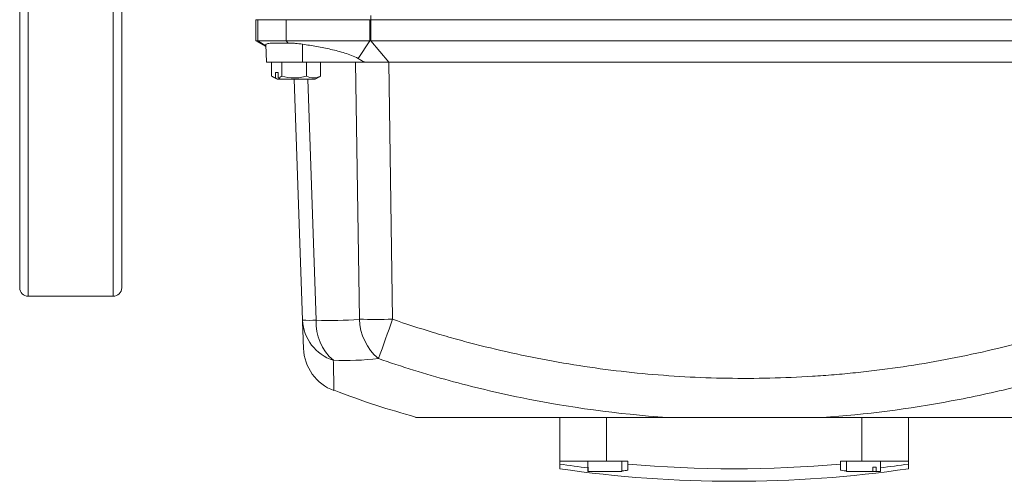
# Model space of a CAD drawing. Header units: millimetres. Extents: x 110 to 1108, y -176 to 1006.
# Tile 1 of 10: x 120 to 352, y -176 to -68. Entities that reach past the tile are written whole.
import ezdxf

# ---------------------------------------------------------------- set-up
doc = ezdxf.new("R2010")
doc.units = ezdxf.units.MM

msp = doc.modelspace()

# ---------------------------------------------------------------- linework, layer by layer
at = {"color": 8, "linetype": 'Continuous', "lineweight": 15}
for p, q in [((122.19, 119.03), (122.19, -132.97)), ((142.19, -99.83), (142.19, 119.03)), ((178.06, -74.08), (176.19, -72.97)), ((187.93, -81.97), (189.91, -138.61)), ((142.19, -132.97), (142.19, -99.83))]:
    msp.add_line(p, q, dxfattribs=at)
at = {"color": 7, "linetype": 'Continuous', "lineweight": 15}
for p, q in [((120.19, -130.97), (120.19, 117.03)), ((144.19, 117.03), (144.19, -98.36)), ((202.8, -67.97), (202.8, -66.97)), ((176.19, -67.97), (175.69, -67.97)), ((175.69, -72.97), (175.69, -67.97)), ((182.86, -67.97), (176.19, -67.97)), ((176.19, -72.97), (176.19, -67.97)), ((202.54, -67.97), (182.86, -67.97)), ((182.86, -72.97), (182.86, -67.97)), ((202.8, -67.97), (202.54, -67.97)), ((202.54, -72.97), (202.54, -67.97)), ((387.78, -67.97), (202.8, -67.97)), ((202.8, -72.97), (202.8, -67.97)), ((178.06, -74.31), (175.69, -72.97)), ((175.69, -72.97), (176.19, -72.97)), ((176.19, -72.97), (182.86, -72.97)), ((178.05, -73.81), (178.19, -77.97)), ((183.35, -73.46), (182.86, -72.97)), ((182.86, -72.97), (202.54, -72.97)), ((186.7, -73.73), (186.67, -77.97)), ((199.78, -77.08), (202.54, -72.97)), ((202.54, -72.97), (202.8, -72.97)), ((206.96, -77.97), (202.8, -72.97)), ((202.8, -72.97), (387.78, -72.97)), ((178.19, -77.97), (186.67, -77.97)), ((179.44, -81.22), (179.44, -77.97)), ((181.86, -81.22), (181.86, -77.97)), ((186.67, -77.97), (201.47, -77.97)), ((187.61, -81.22), (187.61, -77.97)), ((190.94, -81.22), (190.94, -77.97)), ((200.06, -138.38), (199.19, -77.97)), ((206.96, -77.97), (207.84, -138.38)), ((206.96, -77.97), (366.55, -77.97)), ((180.32, -80.37), (180.99, -80.37)), ((180.32, -81.63), (180.32, -80.37)), ((180.99, -80.37), (180.99, -81.63)), ((179.67, -81.37), (180.72, -81.97)), ((180.72, -81.97), (180.86, -81.97)), ((180.86, -81.97), (181.3, -81.97)), ((181.3, -81.97), (181.53, -81.97)), ((181.53, -81.97), (189.67, -81.97)), ((186.69, -138.61), (184.71, -81.97)), ((189.67, -81.97), (190.7, -81.38)), ((190.94, -81.22), (190.7, -81.37)), ((144.19, -98.36), (144.19, -130.97)), ((122.19, -132.97), (142.19, -132.97)), ((247.19, -171.77), (247.19, -161.47)), ((258.19, -171.77), (258.19, -161.47)), ((318.19, -171.77), (318.19, -161.47)), ((329.19, -171.77), (329.19, -161.47)), ((247.19, -171.77), (258.19, -171.77)), ((247.19, -171.77), (247.19, -172.44)), ((247.19, -173.54), (247.19, -172.44)), ((253.79, -171.77), (253.79, -173.17)), ((253.79, -173.17), (253.9, -173.17)), ((253.79, -174.17), (253.79, -173.17)), ((253.9, -173.17), (253.9, -174.17)), ((263.19, -171.77), (258.19, -171.77)), ((261.79, -173.17), (261.79, -171.77)), ((261.79, -174.17), (261.79, -173.17)), ((263.19, -171.77), (263.19, -172.44)), ((263.19, -172.44), (263.19, -173.76)), ((313.19, -171.77), (318.19, -171.77)), ((313.19, -171.77), (313.19, -172.44)), ((313.19, -173.76), (313.19, -172.44)), ((314.6, -171.77), (314.6, -174.17)), ((318.19, -171.77), (329.19, -171.77)), ((320.81, -173.17), (321.56, -173.17)), ((320.81, -174.17), (320.81, -173.17)), ((321.56, -173.17), (321.56, -174.17)), ((322.6, -174.17), (322.6, -171.77)), ((329.19, -171.77), (329.19, -172.44)), ((329.19, -172.44), (329.19, -173.54)), ((253.9, -174.17), (253.79, -174.17)), ((253.9, -174.17), (261.79, -174.17)), ((314.6, -174.17), (320.81, -174.17)), ((321.56, -174.17), (320.81, -174.17)), ((321.56, -174.17), (322.6, -174.17))]:
    msp.add_line(p, q, dxfattribs=at)
for centre, radius, start, end in [((122.19, -130.97), 2, 180, 270), ((142.19, -130.97), 2, 270, 360), ((188.3, -105.71), 32.93, 267.1981, 272.8019), ((197.12, -138.09), 10.44, 182.8733, 252.3109), ((201.56, -139.2), 11.66, 177.1186, 229.2309), ((203.95, 97.8), 236.21, 269.0572, 270.9428), ((212.71, -137.97), 12.65, 181.8821, 229.8761), ((-232.66, 12.5), 465.62, 339.884, 341.0929), ((197.92, -144.84), 11, 181.9999, 249.6431), ((288.19, 111.4), 286.78, 261.7805, 263.1331), ((288.19, 111.4), 287.87, 261.8118, 270), ((288.19, 111.4), 284.94, 264.9664, 275.0336), ((288.19, 111.4), 287.87, 270, 278.1882), ((288.19, 111.4), 286.78, 276.8904, 278.2195)]:
    msp.add_arc(centre, radius, start, end, dxfattribs=at)
for points, knots in [([(183.35, -73.46), (182.59, -73.46), (181.08, -73.45), (179.35, -73.49), (178.22, -73.58), (178.13, -73.73), (178.08, -73.81)], [0, 0, 0, 0, 0.25641, 0.512823, 0.769116, 1, 1, 1, 1]), ([(186.7, -73.73), (186.15, -73.64), (185.59, -73.58), (184.75, -73.51), (184.46, -73.5), (183.9, -73.47), (183.62, -73.46), (183.35, -73.46)], [0, 0, 0, 0, 0.5, 0.5, 0.75, 0.75, 1, 1, 1, 1]), ([(199.78, -77.08), (199.28, -76.81), (198.76, -76.58), (197.71, -76.17), (197.18, -75.98), (195.57, -75.48), (194.47, -75.2), (192.27, -74.7), (191.16, -74.48), (188.94, -74.08), (187.82, -73.9), (186.7, -73.73)], [0, 0, 0, 0, 0.125, 0.125, 0.25, 0.25, 0.5, 0.5, 0.75, 0.75, 1, 1, 1, 1]), ([(201.47, -77.97), (201.17, -77.85), (200.88, -77.72), (200.32, -77.43), (200.05, -77.27), (199.78, -77.08)], [0, 0, 0, 0, 0.5, 0.5, 1, 1, 1, 1]), ([(201.47, -77.97), (202.3, -77.97), (203.21, -77.97), (205.07, -77.97), (206.03, -77.97), (206.96, -77.97)], [0, 0, 0, 0, 0.5, 0.5, 1, 1, 1, 1]), ([(181.86, -81.22), (181.72, -81.32), (181.57, -81.41), (181.28, -81.55), (181.13, -81.6), (180.99, -81.63)], [0, 0, 0, 0, 0.5, 0.5, 1, 1, 1, 1]), ([(181.86, -81.22), (182.8, -81.49), (183.75, -81.67), (184.97, -81.67), (185.22, -81.66), (185.71, -81.62), (185.95, -81.59), (186.67, -81.47), (187.14, -81.36), (187.61, -81.22)], [0, 0, 0, 0, 0.5, 0.5, 0.625, 0.625, 0.75, 0.75, 1, 1, 1, 1]), ([(187.61, -81.22), (188.15, -81.49), (188.71, -81.67), (189.41, -81.67), (189.56, -81.66), (189.84, -81.62), (189.98, -81.59), (190.4, -81.47), (190.67, -81.36), (190.94, -81.22)], [0, 0, 0, 0, 0.5, 0.5, 0.625, 0.625, 0.75, 0.75, 1, 1, 1, 1]), ([(186.92, -145.22), (186.92, -145.14), (186.92, -145), (186.88, -143.99), (186.83, -142.68), (186.77, -140.93), (186.72, -139.38), (186.69, -138.61)], [0, 0, 0, 0, 0.259442, 0.443197, 0.626952, 0.813476, 1, 1, 1, 1]), ([(207.84, -138.38), (211.02, -139.48), (214.23, -140.52), (219.07, -141.98), (220.69, -142.45), (223.94, -143.36), (225.57, -143.8), (233.72, -145.9), (240.26, -147.32), (253.41, -149.62), (266.6, -151.4), (279.89, -152.14), (293.22, -152.36), (299.92, -152.21), (308.32, -151.68), (310, -151.56), (313.36, -151.28), (315.04, -151.12), (320.05, -150.61), (323.39, -150.2), (333.35, -148.77), (339.94, -147.55), (353.03, -144.61), (359.52, -142.87), (365.96, -140.87)], [0, 0, 0, 0, 0.0625, 0.0625, 0.09375, 0.09375, 0.125, 0.125, 0.25, 0.25, 0.375, 0.5, 0.5, 0.625, 0.625, 0.65625, 0.65625, 0.6875, 0.6875, 0.75, 0.75, 0.875, 0.875, 1, 1, 1, 1]), ([(272.41, -161.47), (260.83, -160.67), (249.38, -159.11), (235.23, -156.22), (232.41, -155.6), (226.78, -154.26), (223.97, -153.54), (215.58, -151.25), (210.04, -149.54), (204.55, -147.64)], [0, 0, 0, 0, 0.5, 0.5, 0.625, 0.625, 0.75, 0.75, 1, 1, 1, 1]), ([(368.94, -150.23), (364.07, -151.74), (359.16, -153.11), (349.26, -155.57), (344.27, -156.66), (329.25, -159.47), (319.16, -160.76), (308.98, -161.47)], [0, 0, 0, 0, 0.25, 0.25, 0.5, 0.5, 1, 1, 1, 1]), ([(194.13, -155.04), (197.39, -156.28), (203.69, -158.66), (210.17, -160.48), (213.3, -161.36)], [0, 0, 0, 0, 0.517272, 1, 1, 1, 1]), ([(213.27, -161.47), (213.34, -161.47), (213.47, -161.47), (214.58, -161.47), (216.32, -161.47), (218.94, -161.47), (222.61, -161.47), (227.39, -161.47), (232.79, -161.47), (238.68, -161.47), (244.94, -161.47), (251.5, -161.47), (258.3, -161.47), (265.27, -161.47), (270.03, -161.47), (272.41, -161.47)], [0, 0, 0, 0, 0.061472, 0.124054, 0.186152, 0.24953, 0.33236, 0.415821, 0.499818, 0.582439, 0.665728, 0.749257, 0.832322, 0.916069, 1, 1, 1, 1]), ([(308.98, -161.47), (308.74, -161.47), (308.26, -161.47), (307.54, -161.47), (306.79, -161.47), (306.02, -161.47), (305.23, -161.47), (303.95, -161.47), (302.16, -161.47), (299.14, -161.47), (295.31, -161.47), (290.7, -161.47), (286.09, -161.47), (282.25, -161.47), (279.22, -161.47), (277.17, -161.47), (275.39, -161.47), (273.87, -161.47), (272.89, -161.47), (272.41, -161.47)], [0, 0, 0, 0, 0.019552, 0.039626, 0.060225, 0.081351, 0.103006, 0.125192, 0.18616, 0.250035, 0.372695, 0.499715, 0.626979, 0.749878, 0.813825, 0.874858, 0.918681, 0.960389, 1, 1, 1, 1]), ([(308.98, -161.47), (312.52, -161.47), (319.58, -161.47), (328.7, -161.47), (336.37, -161.47), (342.63, -161.47), (348.52, -161.47), (353.93, -161.47), (358.72, -161.47), (362.38, -161.47), (365.01, -161.47), (366.78, -161.47), (367.81, -161.47), (368.24, -161.47), (368.12, -161.47), (368.11, -161.47)], [0, 0, 0, 0, 0.124837, 0.249238, 0.333331, 0.416673, 0.498882, 0.583168, 0.666552, 0.748976, 0.812112, 0.873969, 0.936143, 0.999072, 1, 1, 1, 1]), ([(263.19, -173.76), (263.13, -173.82), (262.99, -173.93), (262.36, -174), (261.78, -173.99), (261.67, -173.99)], [0, 0, 0, 0, 0.446462, 0.893098, 1, 1, 1, 1]), ([(314.6, -173.99), (314.4, -173.99), (313.78, -173.99), (313.3, -173.9), (313.22, -173.8), (313.19, -173.76)], [0, 0, 0, 0, 0.210236, 0.675175, 1, 1, 1, 1])]:
    msp.add_open_spline(points, degree=3, knots=knots, dxfattribs=at)
for points in [[(180.32, -81.63), (180.02, -81.57), (179.73, -81.42), (179.44, -81.22)], [(180.32, -81.63), (180.5, -81.75), (180.68, -81.86), (180.86, -81.97)], [(181.53, -81.97), (181.35, -81.86), (181.17, -81.75), (180.99, -81.63)], [(189.91, -138.61), (193.3, -138.76), (196.69, -138.69), (200.06, -138.38)], [(204.55, -147.64), (201.03, -148.02), (197.49, -148.15), (193.94, -148.03)]]:
    msp.add_open_spline(points, degree=3, dxfattribs=at)
at = {"color": 8, "linetype": 'Continuous', "lineweight": 15}
msp.add_open_spline([(193.94, -148.03), (193.96, -148.85), (194, -150.5), (194.04, -152.37), (194.07, -153.83), (194.09, -154.81), (194.1, -155.3), (194.09, -155.14), (194.09, -155.14)], degree=3, knots=[0, 0, 0, 0, 0.183882, 0.368433, 0.555044, 0.742355, 0.994236, 1, 1, 1, 1], dxfattribs=at)

doc.saveas('drawing.dxf')
